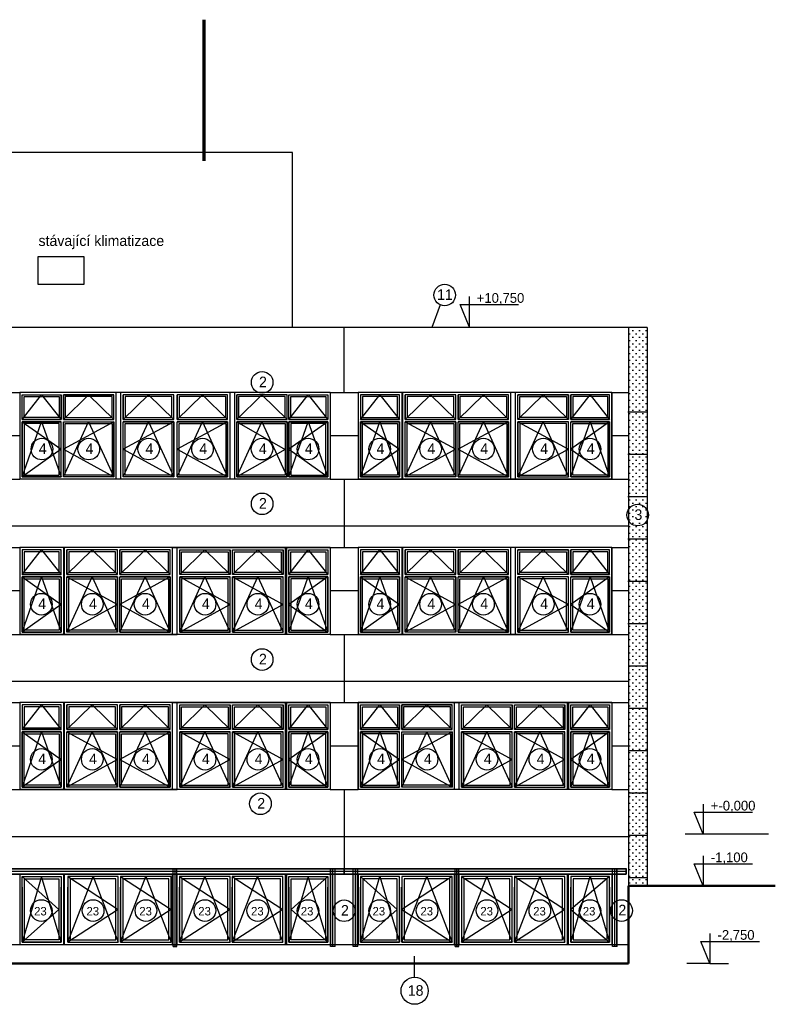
# Model space of a CAD drawing. Header units: millimetres. Extents: x 434746 to 672760, y -61647 to 206428.
# Tile 24 of 24: x 645417 to 661498, y 128487 to 149433. Entities that reach past the tile are written whole.
import ezdxf

# ---------------------------------------------------------------- set-up
doc = ezdxf.new("R2010")
doc.units = ezdxf.units.MM
doc.linetypes.add('ACAD_ISO03W100', pattern=[30, 12, -18])
doc.linetypes.add('SOLID', pattern=[1, 0.5, 0.5])
doc.layers.add('E-uzemneni_vnejsi', color=240, linetype='Continuous', lineweight=30)
doc.layers.add('pohledy', color=1, linetype='Continuous')
doc.layers.add('stav', color=7, linetype='Continuous')
doc.styles.add('SPIRITTXTSTYLE1', font='ROMAN')

# ---------------------------------------------------------------- blocks, each defined once
blk = doc.blocks.new('4641E483-26C3-486A-BDDB375')
at = {"color": 7, "linetype": 'SOLID'}
for p, q in [((22.8, 4.362), (23.1, 4.362)), ((23.1, 4.362), (25.2, 4.362)), ((25.2, 4.362), (28.5, 4.362)), ((28.5, 4.362), (28.8, 4.362))]:
    blk.add_line(p, q, dxfattribs=at)
blk = doc.blocks.new('62868DEC-3D38-4F4A-8493376')
at = {"color": 7, "linetype": 'SOLID'}
for p, q in [((22.8, 4.422), (22.8, 4.422)), ((22.8, 4.422), (22.8, 4.302)), ((22.8, 4.302), (22.8, 4.422)), ((22.8, 4.422), (28.8, 4.422)), ((22.8, 4.422), (28.8, 4.422)), ((22.8, 4.417), (22.8, 4.417)), ((22.8, 4.417), (22.8, 4.307)), ((22.8, 4.307), (22.8, 4.417)), ((22.8, 4.417), (28.8, 4.417)), ((22.8, 4.417), (28.8, 4.417)), ((28.8, 4.422), (28.8, 4.422)), ((28.8, 4.422), (28.8, 4.302)), ((28.8, 4.302), (28.8, 4.422)), ((28.8, 4.417), (28.8, 4.417)), ((28.8, 4.417), (28.8, 4.307)), ((28.8, 4.307), (28.8, 4.417)), ((22.8, 4.307), (22.8, 4.307)), ((22.8, 4.307), (28.8, 4.307)), ((22.8, 4.307), (28.8, 4.307)), ((22.8, 4.302), (22.8, 4.302)), ((22.8, 4.302), (28.8, 4.302)), ((22.8, 4.302), (28.8, 4.302)), ((28.8, 4.307), (28.8, 4.307)), ((28.8, 4.302), (28.8, 4.302))]:
    blk.add_line(p, q, dxfattribs=at)
blk = doc.blocks.new('D73A37A2-206B-425B-8FB5395')
at = {"color": 7, "linetype": 'SOLID'}
for p, q in [((15.6, 4.362), (15.9, 4.362)), ((15.9, 4.362), (19.2, 4.362)), ((19.2, 4.362), (22.5, 4.362)), ((22.5, 4.362), (22.8, 4.362))]:
    blk.add_line(p, q, dxfattribs=at)
blk = doc.blocks.new('C58A4355-C0B5-41C0-896F396')
at = {"color": 7, "linetype": 'SOLID'}
for p, q in [((15.6, 4.422), (15.6, 4.422)), ((15.6, 4.422), (15.6, 4.302)), ((15.6, 4.302), (15.6, 4.422)), ((15.6, 4.422), (22.8, 4.422)), ((15.6, 4.422), (22.8, 4.422)), ((15.6, 4.415), (15.6, 4.415)), ((15.6, 4.415), (15.6, 4.308)), ((15.6, 4.308), (15.6, 4.415)), ((15.6, 4.415), (22.8, 4.415)), ((15.6, 4.415), (22.8, 4.415)), ((22.8, 4.422), (22.8, 4.422)), ((22.8, 4.422), (22.8, 4.302)), ((22.8, 4.302), (22.8, 4.422)), ((22.8, 4.415), (22.8, 4.415)), ((22.8, 4.415), (22.8, 4.308)), ((22.8, 4.308), (22.8, 4.415)), ((15.6, 4.308), (15.6, 4.308)), ((15.6, 4.308), (22.8, 4.308)), ((15.6, 4.308), (22.8, 4.308)), ((15.6, 4.302), (15.6, 4.302)), ((15.6, 4.302), (22.8, 4.302)), ((15.6, 4.302), (22.8, 4.302)), ((22.8, 4.308), (22.8, 4.308)), ((22.8, 4.302), (22.8, 4.302))]:
    blk.add_line(p, q, dxfattribs=at)
blk = doc.blocks.new('ujkuk')
at = {"color": 7, "linetype": 'SOLID'}
for p, q in [((101734, 49307), (101834, 49307)), ((101834, 49307), (101734, 49307)), ((101734, 49307), (101734, 49307)), ((101734, 47657), (101734, 49307)), ((101734, 47657), (101734, 49307)), ((101738, 49307), (101830, 49307)), ((101830, 49307), (101738, 49307)), ((101738, 49307), (101738, 49307)), ((101738, 47657), (101738, 49307)), ((101738, 47657), (101738, 49307)), ((101784, 47657), (101784, 49307)), ((101830, 49307), (101830, 49307)), ((101830, 47657), (101830, 49307)), ((101830, 47657), (101830, 49307)), ((101834, 49307), (101834, 49307)), ((101834, 47657), (101834, 49307)), ((101834, 47657), (101834, 49307))]:
    blk.add_line(p, q, dxfattribs=at)
at = {"layer": 'stav', "color": 7}
blk.add_line((101834, 47657), (101734, 47657), dxfattribs=at)
blk = doc.blocks.new('1235')
at = {"color": 7, "linetype": 'SOLID'}
for p, q in [((105104, 49307), (105184, 49307)), ((105184, 49307), (105104, 49307)), ((105104, 49307), (105104, 49307)), ((105104, 47657), (105104, 49307)), ((105104, 47657), (105104, 49307)), ((105107, 49307), (105181, 49307)), ((105181, 49307), (105107, 49307)), ((105107, 49307), (105107, 49307)), ((105107, 47657), (105107, 49307)), ((105107, 47657), (105107, 49307)), ((105144, 47657), (105144, 49307)), ((105181, 49307), (105181, 49307)), ((105181, 47657), (105181, 49307)), ((105181, 47657), (105181, 49307)), ((105184, 49307), (105184, 49307)), ((105184, 47657), (105184, 49307)), ((105184, 47657), (105184, 49307)), ((105104, 47657), (105184, 47657)), ((105184, 47657), (105104, 47657)), ((105104, 47657), (105104, 47657)), ((105107, 47657), (105181, 47657)), ((105181, 47657), (105107, 47657)), ((105107, 47657), (105107, 47657)), ((105181, 47657), (105181, 47657)), ((105184, 47657), (105184, 47657))]:
    blk.add_line(p, q, dxfattribs=at)
blk = doc.blocks.new('A$C4D0F5495')
at = {"layer": 'stav'}
h = blk.add_hatch(dxfattribs=at)
h.set_pattern_fill('OMITKA', color=8, scale=100, style=0)
h.set_pattern_definition([(45, (17754.56, -198920.75), (-70.71068, 70.71068), [0, -100])])
h.paths.add_polyline_path([(74913, 4655), (74513, 4655), (74513, 3755), (74913, 3755)])
h.paths.add_polyline_path([(74913, 5555), (74513, 5555), (74513, 4655), (74913, 4655)])
h.paths.add_polyline_path([(74913, 6455), (74513, 6455), (74513, 5555), (74913, 5555)])
h.paths.add_polyline_path([(74913, 7355), (74513, 7355), (74513, 6455), (74913, 6455)])
h.paths.add_polyline_path([(74913, 8255), (74513, 8255), (74513, 7355), (74913, 7355)])
h.paths.add_polyline_path([(74913, 9155), (74513, 9155), (74513, 8255), (74913, 8255)])
h.paths.add_polyline_path([(74913, 10055), (74513, 10055), (74513, 9155), (74913, 9155)])
h.paths.add_polyline_path([(74513, 10055), (74913, 10055), (74913, 10955), (74513, 10955)])
h.paths.add_polyline_path([(74513, 10955), (74913, 10955), (74913, 11855), (74513, 11855)])
h.paths.add_polyline_path([(74913, 12755), (74513, 12755), (74513, 11855), (74913, 11855)])
h.paths.add_polyline_path([(74913, 13655), (74513, 13655), (74513, 12755), (74913, 12755)])
h = blk.add_hatch(dxfattribs=at)
h.set_pattern_fill('OMITKA', color=8, scale=100, style=0)
h.set_pattern_definition([(45, (17754.56, -248221.57), (-70.71068, 70.71068), [0, -100])])
h.paths.add_polyline_path([(74513, 3273), (74513, 2855), (74913, 2855), (74913, 3755), (74513, 3755)])
h.paths.add_polyline_path([(74913, 2855), (74513, 2855), (74513, 1955), (74913, 1955)])
h.paths.add_polyline_path([(74513, 1955), (74513, 1773), (74913, 1773), (74913, 1955)])
at = {"layer": 'pohledy', "color": 2, "linetype": 'Continuous', "ltscale": 2000}
for centre, radius in [((70603, 14343), 230), ((66718, 12485), 230), ((62032, 11066), 230), ((63028, 11066), 230), ((64303, 11066), 230), ((65449, 11066), 230), ((66715, 11065), 230), ((67695, 11066), 230), ((69220, 11066), 230), ((70303, 11066), 230), ((71428, 11066), 230), ((72703, 11066), 230), ((73695, 11066), 230), ((66718, 9901), 230), ((74710, 9662), 230), ((62020, 7766), 230), ((63103, 7766), 230), ((64228, 7766), 230), ((65503, 7766), 230), ((66628, 7766), 230), ((67695, 7766), 230), ((69220, 7766), 230), ((70303, 7766), 230), ((71428, 7766), 230), ((72703, 7766), 230), ((73695, 7766), 230), ((66718, 6589), 230), ((62020, 4466), 230), ((63103, 4466), 230), ((64228, 4466), 230), ((65503, 4466), 230), ((66628, 4466), 230), ((67695, 4466), 230), ((69232, 4466), 230), ((70228, 4466), 230), ((71503, 4466), 230), ((72628, 4466), 230), ((73695, 4466), 230), ((66682, 3520), 230), ((62019, 1249), 230), ((63121, 1249), 230), ((64245, 1249), 230), ((65500, 1249), 230), ((66623, 1249), 230), ((67694, 1249), 230), ((68463, 1245), 230), ((69220, 1249), 230), ((70228, 1249), 230), ((71503, 1249), 230), ((72628, 1249), 230), ((73695, 1249), 230), ((74367, 1249), 230), ((69963, -457), 289)]:
    blk.add_circle(centre, radius, dxfattribs=at)
at = {"layer": 'stav'}
for p, q in [((62390, 17373), (48558, 17373)), ((61663, 17373), (59163, 17373)), ((67363, 17373), (62390, 17373)), ((67363, 13655), (67363, 17373)), ((71124, 14310), (71124, 13673)), ((70930, 14139), (72175, 14139)), ((71124, 13673), (70930, 14139)), ((74913, 13655), (39514, 13655)), ((74513, 13655), (74513, 3273)), ((74913, 13655), (74913, 1773)), ((76104, 3511), (76104, 2873)), ((74513, 3273), (74513, 1773)), ((76104, 2873), (75910, 3340)), ((75910, 3340), (77156, 3340)), ((77495, 2873), (75719, 2873)), ((76104, 2411), (76104, 1773)), ((76104, 1773), (75910, 2240)), ((75910, 2240), (77156, 2240)), ((76247, 761), (76247, 123)), ((76247, 123), (76053, 590)), ((76053, 590), (77299, 590)), ((76247, 123), (75756, 123)), ((76247, 123), (76644, 123))]:
    blk.add_line(p, q, dxfattribs=at)
at = {"layer": 'stav', "color": 7}
for p, q in [((70505, 14134), (70328, 13655)), ((62438, 11698), (62438, 12223)), ((62488, 11698), (62488, 12223)), ((63563, 11698), (63563, 12223)), ((63613, 10423), (63613, 12273)), ((63713, 10423), (63713, 12273)), ((63713, 11698), (63713, 12273)), ((63763, 11698), (63763, 12223)), ((64838, 11698), (64838, 12223)), ((64909, 11698), (64909, 12223)), ((65984, 11698), (65984, 12223)), ((66039, 10423), (66039, 12273)), ((66134, 10423), (66134, 12273)), ((66176, 11698), (66176, 12223)), ((67251, 11698), (67251, 12223)), ((67288, 11698), (67288, 12223)), ((69638, 11698), (69638, 12223)), ((69688, 12273), (69688, 10423)), ((69713, 11698), (69713, 12273)), ((69763, 11698), (69763, 12223)), ((70838, 11698), (70838, 12223)), ((70888, 11698), (70888, 12223)), ((71963, 11698), (71963, 12223)), ((72013, 10423), (72013, 12273)), ((72113, 10423), (72113, 12273)), ((72163, 11698), (72163, 12223)), ((73238, 11698), (73238, 12223)), ((73288, 11698), (73288, 12223)), ((61613, 11698), (62438, 11698)), ((61613, 11648), (62438, 11648)), ((62438, 10473), (62438, 11648)), ((62488, 11698), (63563, 11698)), ((62488, 10473), (62488, 11648)), ((62488, 11648), (63563, 11648)), ((63563, 10473), (63563, 11648)), ((63713, 10423), (63713, 11698)), ((63763, 10473), (63763, 11648)), ((64838, 11648), (63763, 11648)), ((64838, 10473), (64838, 11648)), ((64909, 10473), (64909, 11648)), ((65984, 11648), (64909, 11648)), ((65984, 10473), (65984, 11648)), ((66176, 10473), (66176, 11648)), ((67251, 11648), (66176, 11648)), ((67251, 10473), (67251, 11648)), ((67288, 11698), (68113, 11698)), ((67288, 10473), (67288, 11648)), ((67288, 11648), (68113, 11648)), ((69638, 11698), (68813, 11698)), ((69638, 11648), (68813, 11648)), ((69638, 10473), (69638, 11648)), ((69713, 10423), (69713, 11698)), ((69763, 10473), (69763, 11648)), ((70838, 11648), (69763, 11648)), ((70838, 10473), (70838, 11648)), ((70888, 10473), (70888, 11648)), ((71963, 11648), (70888, 11648)), ((71963, 10473), (71963, 11648)), ((73238, 11698), (72163, 11698)), ((72163, 10473), (72163, 11648)), ((73238, 11648), (72163, 11648)), ((73238, 10473), (73238, 11648)), ((74113, 11698), (73288, 11698)), ((73288, 10473), (73288, 11648)), ((74113, 11648), (73288, 11648)), ((62438, 8398), (62438, 8923)), ((62488, 8973), (62488, 7123)), ((62513, 8398), (62513, 8973)), ((62563, 8398), (62563, 8923)), ((63638, 8398), (63638, 8923)), ((63688, 8398), (63688, 8923)), ((64763, 8398), (64763, 8923)), ((64813, 7123), (64813, 8973)), ((64813, 8973), (64913, 8973)), ((64913, 7123), (64913, 8973)), ((64963, 8398), (64963, 8923)), ((66038, 8398), (66038, 8923)), ((66088, 8398), (66088, 8923)), ((67163, 8398), (67163, 8923)), ((67213, 8398), (67213, 8973)), ((67238, 8973), (67238, 7123)), ((67288, 8398), (67288, 8923)), ((69638, 8398), (69638, 8923)), ((69688, 8973), (69688, 7123)), ((69713, 8398), (69713, 8973)), ((69763, 8398), (69763, 8923)), ((70838, 8398), (70838, 8923)), ((70888, 8398), (70888, 8923)), ((71963, 8398), (71963, 8923)), ((72013, 7123), (72013, 8973)), ((72113, 7123), (72113, 8973)), ((72163, 8398), (72163, 8923)), ((73238, 8398), (73238, 8923)), ((73288, 8398), (73288, 8923)), ((62438, 8398), (61613, 8398)), ((62513, 7123), (62513, 8398)), ((67213, 7123), (67213, 8398)), ((67288, 8398), (68113, 8398)), ((69638, 8398), (68813, 8398)), ((69713, 7123), (69713, 8398)), ((73238, 8398), (72163, 8398)), ((74113, 8398), (73288, 8398)), ((62438, 8348), (61613, 8348)), ((62438, 7173), (62438, 8348)), ((62563, 7173), (62563, 8348)), ((63638, 8348), (62563, 8348)), ((63638, 7173), (63638, 8348)), ((63688, 7173), (63688, 8348)), ((64763, 8348), (63688, 8348)), ((64763, 7173), (64763, 8348)), ((64963, 7173), (64963, 8348)), ((64963, 8348), (66038, 8348)), ((66038, 7173), (66038, 8348)), ((66088, 7173), (66088, 8348)), ((66088, 8348), (67163, 8348)), ((67163, 7173), (67163, 8348)), ((67288, 7173), (67288, 8348)), ((67288, 8348), (68113, 8348)), ((69638, 8348), (68813, 8348)), ((69638, 7173), (69638, 8348)), ((69763, 7173), (69763, 8348)), ((70838, 8348), (69763, 8348)), ((70838, 7173), (70838, 8348)), ((70888, 7173), (70888, 8348)), ((71963, 8348), (70888, 8348)), ((71963, 7173), (71963, 8348)), ((72163, 7173), (72163, 8348)), ((73238, 8348), (72163, 8348)), ((73238, 7173), (73238, 8348)), ((73288, 7173), (73288, 8348)), ((74113, 8348), (73288, 8348)), ((64813, 7123), (64913, 7123)), ((62488, 5673), (62488, 3823)), ((62513, 5098), (62513, 5673)), ((64813, 3823), (64813, 5673)), ((64813, 5673), (64913, 5673)), ((64913, 3823), (64913, 5673)), ((67213, 5098), (67213, 5673)), ((67238, 5673), (67238, 3823)), ((70813, 3823), (70813, 5673)), ((70913, 3823), (70913, 5673)), ((73213, 5098), (73213, 5673)), ((73238, 5673), (73238, 3823)), ((62438, 5098), (62438, 5623)), ((62563, 5098), (62563, 5623)), ((63638, 5098), (63638, 5623)), ((63688, 5098), (63688, 5623)), ((64763, 5098), (64763, 5623)), ((64963, 5098), (64963, 5623)), ((66038, 5098), (66038, 5623)), ((66088, 5098), (66088, 5623)), ((67163, 5098), (67163, 5623)), ((67288, 5098), (67288, 5623)), ((69638, 5098), (69638, 5623)), ((69688, 5098), (69688, 5623)), ((70763, 5098), (70763, 5623)), ((70963, 5098), (70963, 5623)), ((72038, 5098), (72038, 5623)), ((72088, 5098), (72088, 5623)), ((73163, 5098), (73163, 5623)), ((73288, 5098), (73288, 5623)), ((62438, 5098), (61613, 5098)), ((62438, 5048), (61613, 5048)), ((62438, 3873), (62438, 5048)), ((62513, 3823), (62513, 5098)), ((62563, 3873), (62563, 5048)), ((63638, 5048), (62563, 5048)), ((63638, 3873), (63638, 5048)), ((63688, 3873), (63688, 5048)), ((64763, 5048), (63688, 5048)), ((64763, 3873), (64763, 5048)), ((64963, 3873), (64963, 5048)), ((64963, 5048), (66038, 5048)), ((66038, 3873), (66038, 5048)), ((66088, 3873), (66088, 5048)), ((66088, 5048), (67163, 5048)), ((67163, 3873), (67163, 5048)), ((67213, 3823), (67213, 5098)), ((67288, 5098), (68113, 5098)), ((67288, 3873), (67288, 5048)), ((67288, 5048), (68113, 5048)), ((68813, 5098), (69638, 5098)), ((68813, 5048), (69638, 5048)), ((69638, 3873), (69638, 5048)), ((69688, 5098), (70763, 5098)), ((69688, 3873), (69688, 5048)), ((69688, 5048), (70763, 5048)), ((70763, 3873), (70763, 5048)), ((70963, 3873), (70963, 5048)), ((70963, 5048), (72038, 5048)), ((72038, 3873), (72038, 5048)), ((72088, 3873), (72088, 5048)), ((72088, 5048), (73163, 5048)), ((73163, 3873), (73163, 5048)), ((73213, 3823), (73213, 5098)), ((73288, 5098), (74113, 5098)), ((73288, 3873), (73288, 5048)), ((73288, 5048), (74113, 5048)), ((64813, 3823), (64913, 3823)), ((61613, 1973), (62388, 1273)), ((62488, 2023), (62488, 523)), ((62513, 523), (62513, 2023)), ((64813, 523), (64813, 2023)), ((64913, 523), (64913, 2023)), ((67213, 523), (67213, 2023)), ((67238, 2023), (67238, 523)), ((70813, 523), (70813, 2023)), ((70813, 523), (70813, 2023)), ((70913, 523), (70913, 2023)), ((73213, 523), (73213, 2023)), ((73238, 523), (73238, 2023)), ((61613, 573), (61613, 1748)), ((62438, 573), (62438, 1748)), ((62582, 573), (62582, 1748)), ((63657, 573), (63657, 1748)), ((63705, 573), (63705, 1748)), ((64780, 573), (64780, 1748)), ((64960, 573), (64960, 1748)), ((66035, 573), (66035, 1748)), ((66083, 573), (66083, 1748)), ((67158, 573), (67158, 1748)), ((67288, 573), (67288, 1748)), ((68113, 573), (68113, 1748)), ((68813, 573), (68813, 1748)), ((69638, 573), (69638, 1748)), ((69688, 573), (69688, 1748)), ((70763, 573), (70763, 1748)), ((70764, 573), (70764, 1748)), ((70813, 523), (70813, 1798)), ((72038, 573), (72038, 1748)), ((72088, 573), (72088, 1748)), ((73163, 573), (73163, 1748)), ((73288, 573), (73288, 1748)), ((62388, 1273), (61613, 573)), ((68163, 523), (60963, 523)), ((74513, 523), (68163, 523)), ((69963, -168), (69963, 276))]:
    blk.add_line(p, q, dxfattribs=at)
at = {"layer": 'stav', "color": 5}
for p, q in [((68463, 12273), (68463, 13655)), ((60963, 12273), (61563, 12273)), ((68163, 12273), (61563, 12273)), ((61563, 12273), (61563, 10423)), ((68163, 12273), (61563, 12273)), ((61563, 12273), (61563, 10423)), ((61563, 12273), (61563, 10423)), ((61563, 12273), (61563, 10423)), ((68163, 12273), (68163, 10423)), ((68163, 12273), (68763, 12273)), ((68163, 12273), (68163, 10423)), ((68163, 12273), (68163, 10423)), ((68163, 12273), (68163, 10423)), ((68163, 12273), (68163, 10423)), ((68163, 12273), (68163, 10423)), ((74163, 12273), (68763, 12273)), ((68763, 12273), (68763, 10423)), ((74163, 12273), (74163, 10423)), ((74163, 12273), (74513, 12273)), ((61563, 11348), (60963, 11348)), ((68763, 11348), (68163, 11348)), ((74513, 11348), (74163, 11348)), ((60963, 10423), (61563, 10423)), ((68163, 10423), (61563, 10423)), ((68163, 10423), (61563, 10423)), ((68163, 10423), (68763, 10423)), ((68463, 10423), (68463, 8973)), ((74163, 10423), (68763, 10423)), ((74163, 10423), (74513, 10423)), ((68163, 9423), (60963, 9423)), ((74513, 9423), (68163, 9423)), ((60963, 8973), (61563, 8973)), ((68163, 8973), (61563, 8973)), ((61563, 8973), (61563, 7123)), ((68163, 8973), (68163, 7123)), ((68163, 8973), (68763, 8973)), ((74163, 8973), (68763, 8973)), ((68763, 8973), (68763, 7123)), ((74163, 8973), (74163, 7123)), ((74163, 8973), (74513, 8973)), ((61563, 8048), (60963, 8048)), ((68763, 8048), (68163, 8048)), ((74513, 8048), (74163, 8048)), ((60963, 7123), (61563, 7123)), ((68163, 7123), (61563, 7123)), ((68163, 7123), (68763, 7123)), ((68463, 7123), (68463, 5673)), ((74163, 7123), (68763, 7123)), ((74163, 7123), (74513, 7123)), ((68163, 6123), (60963, 6123)), ((74513, 6123), (68163, 6123)), ((60963, 5673), (61563, 5673)), ((68163, 5673), (61563, 5673)), ((61563, 5673), (61563, 3823)), ((68163, 5673), (68163, 3823)), ((68163, 5673), (68763, 5673)), ((74163, 5673), (68763, 5673)), ((68763, 5673), (68763, 3823)), ((74163, 5673), (74163, 3823)), ((74163, 5673), (74513, 5673)), ((61563, 4748), (60963, 4748)), ((68763, 4748), (68163, 4748)), ((74513, 4748), (74163, 4748)), ((60963, 3823), (61563, 3823)), ((68163, 3823), (61563, 3823)), ((68163, 3823), (68763, 3823)), ((68463, 3823), (68463, 3273)), ((74163, 3823), (68763, 3823)), ((74163, 3823), (74513, 3823)), ((68463, 3273), (68463, 2023)), ((58863, 2823), (74513, 2823)), ((61263, 2023), (61563, 2023)), ((68163, 2023), (61563, 2023)), ((61563, 2023), (61563, 523)), ((61563, 2023), (61563, 1273)), ((61563, 2023), (61563, 523)), ((68163, 2023), (68163, 523)), ((68463, 2023), (68163, 2023)), ((68163, 2023), (68163, 1273)), ((68163, 2023), (68163, 1273)), ((68463, 2023), (68763, 2023)), ((74163, 2023), (68763, 2023)), ((68763, 2023), (68763, 523)), ((74163, 2023), (68763, 2023)), ((68763, 2023), (68763, 1273)), ((74163, 2023), (74163, 523)), ((61563, 1273), (61563, 1223)), ((68163, 1273), (68163, 1223)), ((68163, 1273), (68163, 523)), ((68763, 1273), (68763, 523)), ((61563, 1223), (61563, 523)), ((68163, 1223), (68163, 523)), ((74163, 523), (68763, 523)), ((74163, 523), (68763, 523))]:
    blk.add_line(p, q, dxfattribs=at)
at = {"layer": 'stav', "linetype": 'ACAD_ISO03W100', "ltscale": 500}
for p, q in [((61613, 11698), (62026, 12223)), ((62026, 12223), (62438, 11698)), ((62488, 11698), (63026, 12223)), ((63026, 12223), (63563, 11698)), ((63763, 11698), (64301, 12223)), ((64301, 12223), (64838, 11698)), ((64909, 11698), (65447, 12223)), ((65447, 12223), (65984, 11698)), ((66176, 11698), (66713, 12223)), ((66713, 12223), (67251, 11698)), ((67288, 11698), (67701, 12223)), ((67701, 12223), (68113, 11698)), ((68813, 11698), (69226, 12223)), ((69226, 12223), (69638, 11698)), ((69763, 11698), (70301, 12223)), ((70301, 12223), (70838, 11698)), ((70888, 11698), (71426, 12223)), ((71426, 12223), (71963, 11698)), ((72163, 11698), (72701, 12223)), ((72701, 12223), (73238, 11698)), ((73288, 11698), (73701, 12223)), ((73701, 12223), (74113, 11698)), ((61613, 10473), (62026, 11648)), ((61613, 11648), (62438, 11061)), ((62026, 11648), (62438, 10473)), ((62488, 10473), (63026, 11648)), ((63563, 11648), (62488, 11061)), ((63026, 11648), (63563, 10473)), ((63763, 10473), (64301, 11648)), ((64838, 11648), (63763, 11061)), ((64301, 11648), (64838, 10473)), ((64909, 10473), (65447, 11648)), ((65984, 11648), (64909, 11061)), ((65447, 11648), (65984, 10473)), ((66176, 10473), (66713, 11648)), ((66176, 11648), (67211, 11060)), ((66713, 11648), (67251, 10473)), ((67288, 10473), (67701, 11648)), ((68113, 11648), (67288, 11061)), ((67701, 11648), (68113, 10473)), ((68813, 11648), (69638, 11061)), ((68813, 10473), (69226, 11648)), ((69226, 11648), (69638, 10473)), ((69763, 11648), (70838, 11061)), ((69763, 10473), (70301, 11648)), ((70301, 11648), (70838, 10473)), ((70888, 10473), (71426, 11648)), ((71963, 11648), (70888, 11061)), ((71426, 11648), (71963, 10473)), ((72163, 11648), (73238, 11061)), ((72163, 10473), (72701, 11648)), ((72701, 11648), (73238, 10473)), ((73288, 10473), (73701, 11648)), ((74113, 11648), (73288, 11061)), ((73701, 11648), (74113, 10473)), ((62438, 11061), (61613, 10473)), ((62488, 11061), (63563, 10473)), ((63763, 11061), (64838, 10473)), ((64909, 11061), (65984, 10473)), ((67211, 11060), (66176, 10473)), ((67288, 11061), (68113, 10473)), ((69638, 11061), (68813, 10473)), ((70838, 11061), (69763, 10473)), ((70888, 11061), (71963, 10473)), ((73238, 11061), (72163, 10473)), ((73288, 11061), (74113, 10473)), ((61613, 8398), (62026, 8923)), ((62026, 8923), (62438, 8398)), ((62563, 8398), (63101, 8923)), ((63101, 8923), (63638, 8398)), ((63688, 8398), (64226, 8923)), ((64226, 8923), (64763, 8398)), ((64963, 8398), (65501, 8923)), ((65501, 8923), (66038, 8398)), ((66088, 8398), (66626, 8923)), ((66626, 8923), (67163, 8398)), ((67288, 8398), (67701, 8923)), ((67701, 8923), (68113, 8398)), ((68813, 8398), (69226, 8923)), ((69226, 8923), (69638, 8398)), ((69763, 8398), (70301, 8923)), ((70301, 8923), (70838, 8398)), ((70888, 8398), (71426, 8923)), ((71426, 8923), (71963, 8398)), ((72163, 8398), (72701, 8923)), ((72701, 8923), (73238, 8398)), ((73288, 8398), (73701, 8923)), ((73701, 8923), (74113, 8398)), ((61613, 8348), (62438, 7761)), ((61613, 7173), (62026, 8348)), ((62026, 8348), (62438, 7173)), ((62563, 8348), (63638, 7761)), ((62563, 7173), (63101, 8348)), ((63101, 8348), (63638, 7173)), ((63688, 7173), (64226, 8348)), ((64763, 8348), (63688, 7761)), ((64226, 8348), (64763, 7173)), ((64963, 8348), (66038, 7761)), ((64963, 7173), (65501, 8348)), ((65501, 8348), (66038, 7173)), ((66088, 8348), (67163, 7761)), ((66088, 7173), (66626, 8348)), ((66626, 8348), (67163, 7173)), ((67288, 7173), (67701, 8348)), ((68113, 8348), (67288, 7761)), ((67701, 8348), (68113, 7173)), ((68813, 8348), (69638, 7761)), ((68813, 7173), (69226, 8348)), ((69226, 8348), (69638, 7173)), ((69763, 8348), (70838, 7761)), ((69763, 7173), (70301, 8348)), ((70301, 8348), (70838, 7173)), ((70888, 7173), (71426, 8348)), ((71963, 8348), (70888, 7761)), ((71426, 8348), (71963, 7173)), ((72163, 8348), (73238, 7761)), ((72163, 7173), (72701, 8348)), ((72701, 8348), (73238, 7173)), ((73288, 7173), (73701, 8348)), ((74113, 8348), (73288, 7761)), ((73701, 8348), (74113, 7173)), ((62438, 7761), (61613, 7173)), ((63638, 7761), (62563, 7173)), ((63688, 7761), (64763, 7173)), ((66038, 7761), (64963, 7173)), ((67163, 7761), (66088, 7173)), ((67288, 7761), (68113, 7173)), ((69638, 7761), (68813, 7173)), ((70838, 7761), (69763, 7173)), ((70888, 7761), (71963, 7173)), ((73238, 7761), (72163, 7173)), ((73288, 7761), (74113, 7173)), ((61613, 5098), (62026, 5623)), ((62026, 5623), (62438, 5098)), ((62563, 5098), (63101, 5623)), ((63101, 5623), (63638, 5098)), ((63688, 5098), (64226, 5623)), ((64226, 5623), (64763, 5098)), ((64963, 5098), (65501, 5623)), ((65501, 5623), (66038, 5098)), ((66088, 5098), (66626, 5623)), ((66626, 5623), (67163, 5098)), ((67288, 5098), (67701, 5623)), ((67701, 5623), (68113, 5098)), ((68813, 5098), (69226, 5623)), ((69226, 5623), (69638, 5098)), ((69688, 5098), (70226, 5623)), ((70226, 5623), (70763, 5098)), ((70963, 5098), (71501, 5623)), ((71501, 5623), (72038, 5098)), ((72088, 5098), (72626, 5623)), ((72626, 5623), (73163, 5098)), ((73288, 5098), (73701, 5623)), ((73701, 5623), (74113, 5098)), ((61613, 5048), (62438, 4461)), ((61613, 3873), (62026, 5048)), ((62026, 5048), (62438, 3873)), ((62563, 5048), (63638, 4461)), ((62563, 3873), (63101, 5048)), ((63101, 5048), (63638, 3873)), ((63688, 3873), (64226, 5048)), ((64763, 5048), (63688, 4461)), ((64226, 5048), (64763, 3873)), ((64963, 5048), (66038, 4461)), ((64963, 3873), (65501, 5048)), ((65501, 5048), (66038, 3873)), ((66088, 5048), (67163, 4461)), ((66088, 3873), (66626, 5048)), ((66626, 5048), (67163, 3873)), ((67288, 3873), (67701, 5048)), ((68113, 5048), (67288, 4461)), ((67701, 5048), (68113, 3873)), ((68813, 5048), (69638, 4461)), ((68813, 3873), (69226, 5048)), ((69226, 5048), (69638, 3873)), ((69688, 3873), (70226, 5048)), ((70763, 5048), (69688, 4461)), ((70226, 5048), (70763, 3873)), ((70963, 5048), (72038, 4461)), ((70963, 3873), (71501, 5048)), ((71501, 5048), (72038, 3873)), ((72088, 5048), (73163, 4461)), ((72088, 3873), (72626, 5048)), ((72626, 5048), (73163, 3873)), ((73288, 3873), (73701, 5048)), ((74113, 5048), (73288, 4461)), ((73701, 5048), (74113, 3873)), ((62438, 4461), (61613, 3873)), ((63638, 4461), (62563, 3873)), ((63688, 4461), (64763, 3873)), ((66038, 4461), (64963, 3873)), ((67163, 4461), (66088, 3873)), ((67288, 4461), (68113, 3873)), ((69638, 4461), (68813, 3873)), ((69688, 4461), (70763, 3873)), ((72038, 4461), (70963, 3873)), ((73163, 4461), (72088, 3873)), ((73288, 4461), (74113, 3873)), ((62026, 1973), (61613, 573)), ((62438, 573), (62026, 1973)), ((62582, 573), (63119, 1973)), ((62582, 1973), (63657, 1273)), ((63119, 1973), (63657, 573)), ((63705, 573), (64243, 1973)), ((63705, 1973), (64780, 1273)), ((64243, 1973), (64780, 573)), ((64960, 573), (65497, 1973)), ((64960, 1973), (66035, 1273)), ((65497, 1973), (66035, 573)), ((66083, 573), (66621, 1973)), ((66083, 1973), (67158, 1273)), ((66621, 1973), (67158, 573)), ((67701, 1973), (67288, 573)), ((68113, 1973), (67338, 1273)), ((68113, 573), (67701, 1973)), ((68813, 573), (69226, 1973)), ((68813, 1973), (69588, 1273)), ((69226, 1973), (69638, 573)), ((69688, 573), (70226, 1973)), ((70764, 1973), (69689, 1273)), ((70226, 1973), (70763, 573)), ((70963, 573), (71501, 1973)), ((70963, 1973), (72038, 1273)), ((71501, 1973), (72038, 573)), ((72088, 573), (72626, 1973)), ((72088, 1973), (73163, 1273)), ((72626, 1973), (73163, 573)), ((73288, 573), (73701, 1973)), ((74113, 1973), (73288, 1273)), ((73701, 1973), (74113, 573)), ((63657, 1273), (62582, 573)), ((64780, 1273), (63705, 573)), ((66035, 1273), (64960, 573)), ((67158, 1273), (66083, 573)), ((67338, 1273), (68113, 573)), ((69588, 1273), (68813, 573)), ((69689, 1273), (70763, 573)), ((72038, 1273), (70963, 573)), ((73163, 1273), (72088, 573)), ((73288, 1273), (74113, 573))]:
    blk.add_line(p, q, dxfattribs=at)
at = {"layer": 'stav', "color": 8}
for p, q in [((74497, 11855), (74913, 11855)), ((74497, 10955), (74913, 10955)), ((74497, 10055), (74913, 10055)), ((74497, 9155), (74913, 9155)), ((74497, 8255), (74913, 8255)), ((74497, 7355), (74913, 7355)), ((74513, 6455), (74913, 6455)), ((74513, 5555), (74913, 5555)), ((74513, 4655), (74913, 4655)), ((74513, 3755), (74913, 3755)), ((74513, 2855), (74913, 2855)), ((74513, 1955), (74913, 1955))]:
    blk.add_line(p, q, dxfattribs=at)
at = {"layer": 'stav', "linetype": 'ACAD_ISO03W100', "ltscale": 10}
for p, q in [((74163, 2023), (74163, 523)), ((62303, 123), (62303, 112))]:
    blk.add_line(p, q, dxfattribs=at)
at = {"layer": 'stav', "color": 1, "lineweight": 50}
for p, q in [((74513, 1773), (77639, 1773)), ((74513, 1773), (74513, 123)), ((71913, 123), (46106, 123)), ((71913, 123), (74513, 123))]:
    blk.add_line(p, q, dxfattribs=at)
at = {"layer": 'stav', "color": 7}
for points in [[(61951, 15165), (62923, 15165), (62923, 14568), (61951, 14568)], [(61613, 12223), (62438, 12223), (62438, 11698), (61613, 11698)], [(61653, 12183), (62398, 12183), (62398, 11738), (61653, 11738)], [(63563, 12223), (62488, 12223), (62488, 11698), (63563, 11698)], [(63523, 12183), (62528, 12183), (62528, 11738), (63523, 11738)], [(64838, 12223), (63763, 12223), (63763, 11698), (64838, 11698)], [(64798, 12183), (63803, 12183), (63803, 11738), (64798, 11738)], [(65984, 12223), (64909, 12223), (64909, 11698), (65984, 11698)], [(65944, 12183), (64949, 12183), (64949, 11738), (65944, 11738)], [(67251, 12223), (66176, 12223), (66176, 11698), (67251, 11698)], [(67211, 12183), (66216, 12183), (66216, 11738), (67211, 11738)], [(67288, 12223), (68113, 12223), (68113, 11698), (67288, 11698)], [(67328, 12183), (68073, 12183), (68073, 11738), (67328, 11738)], [(74163, 12273), (68763, 12273), (68763, 10423), (74163, 10423)], [(69638, 12223), (68813, 12223), (68813, 11698), (69638, 11698)], [(69598, 12183), (68853, 12183), (68853, 11738), (69598, 11738)], [(70838, 12223), (69763, 12223), (69763, 11698), (70838, 11698)], [(70798, 12183), (69803, 12183), (69803, 11738), (70798, 11738)], [(71963, 12223), (70888, 12223), (70888, 11698), (71963, 11698)], [(71923, 12183), (70928, 12183), (70928, 11738), (71923, 11738)], [(72163, 12223), (73238, 12223), (73238, 11698), (72163, 11698)], [(72203, 12183), (73198, 12183), (73198, 11738), (72203, 11738)], [(74113, 12223), (73288, 12223), (73288, 11698), (74113, 11698)], [(74073, 12183), (73328, 12183), (73328, 11738), (74073, 11738)], [(62438, 11648), (61613, 11648), (61613, 10473), (62438, 10473)], [(62398, 11608), (61653, 11608), (61653, 10513), (62398, 10513)], [(62488, 11648), (63563, 11648), (63563, 10473), (62488, 10473)], [(62528, 11608), (63523, 11608), (63523, 10513), (62528, 10513)], [(63763, 11648), (64838, 11648), (64838, 10473), (63763, 10473)], [(63803, 11608), (64798, 11608), (64798, 10513), (63803, 10513)], [(64909, 11648), (65984, 11648), (65984, 10473), (64909, 10473)], [(64949, 11608), (65944, 11608), (65944, 10513), (64949, 10513)], [(66176, 11648), (67251, 11648), (67251, 10473), (66176, 10473)], [(66216, 11608), (67211, 11608), (67211, 10513), (66216, 10513)], [(68113, 11648), (67288, 11648), (67288, 10473), (68113, 10473)], [(68073, 11608), (67328, 11608), (67328, 10513), (68073, 10513)], [(68813, 11648), (69638, 11648), (69638, 10473), (68813, 10473)], [(68853, 11608), (69598, 11608), (69598, 10513), (68853, 10513)], [(69763, 11648), (70838, 11648), (70838, 10473), (69763, 10473)], [(69803, 11608), (70798, 11608), (70798, 10513), (69803, 10513)], [(70888, 11648), (71963, 11648), (71963, 10473), (70888, 10473)], [(70928, 11608), (71923, 11608), (71923, 10513), (70928, 10513)], [(73238, 11648), (72163, 11648), (72163, 10473), (73238, 10473)], [(73198, 11608), (72203, 11608), (72203, 10513), (73198, 10513)], [(73288, 11648), (74113, 11648), (74113, 10473), (73288, 10473)], [(73328, 11608), (74073, 11608), (74073, 10513), (73328, 10513)], [(64813, 8973), (61563, 8973), (61563, 7123), (64813, 7123)], [(62438, 8923), (61613, 8923), (61613, 8398), (62438, 8398)], [(62398, 8883), (61653, 8883), (61653, 8438), (62398, 8438)], [(63638, 8923), (62563, 8923), (62563, 8398), (63638, 8398)], [(63598, 8883), (62603, 8883), (62603, 8438), (63598, 8438)], [(64763, 8923), (63688, 8923), (63688, 8398), (64763, 8398)], [(64723, 8883), (63728, 8883), (63728, 8438), (64723, 8438)], [(64913, 8973), (68163, 8973), (68163, 7123), (64913, 7123)], [(64963, 8923), (66038, 8923), (66038, 8398), (64963, 8398)], [(65003, 8883), (65998, 8883), (65998, 8438), (65003, 8438)], [(66088, 8923), (67163, 8923), (67163, 8398), (66088, 8398)], [(66128, 8883), (67123, 8883), (67123, 8438), (66128, 8438)], [(67288, 8923), (68113, 8923), (68113, 8398), (67288, 8398)], [(67328, 8883), (68073, 8883), (68073, 8438), (67328, 8438)], [(74163, 8973), (68763, 8973), (68763, 7123), (74163, 7123)], [(69638, 8923), (68813, 8923), (68813, 8398), (69638, 8398)], [(69598, 8883), (68853, 8883), (68853, 8438), (69598, 8438)], [(70838, 8923), (69763, 8923), (69763, 8398), (70838, 8398)], [(70798, 8883), (69803, 8883), (69803, 8438), (70798, 8438)], [(71963, 8923), (70888, 8923), (70888, 8398), (71963, 8398)], [(71923, 8883), (70928, 8883), (70928, 8438), (71923, 8438)], [(72163, 8923), (73238, 8923), (73238, 8398), (72163, 8398)], [(72203, 8883), (73198, 8883), (73198, 8438), (72203, 8438)], [(74113, 8923), (73288, 8923), (73288, 8398), (74113, 8398)], [(74073, 8883), (73328, 8883), (73328, 8438), (74073, 8438)], [(61613, 8348), (62438, 8348), (62438, 7173), (61613, 7173)], [(61653, 8308), (62398, 8308), (62398, 7213), (61653, 7213)], [(62563, 8348), (63638, 8348), (63638, 7173), (62563, 7173)], [(62603, 8308), (63598, 8308), (63598, 7213), (62603, 7213)], [(63688, 8348), (64763, 8348), (64763, 7173), (63688, 7173)], [(63728, 8308), (64723, 8308), (64723, 7213), (63728, 7213)], [(66038, 8348), (64963, 8348), (64963, 7173), (66038, 7173)], [(65998, 8308), (65003, 8308), (65003, 7213), (65998, 7213)], [(67163, 8348), (66088, 8348), (66088, 7173), (67163, 7173)], [(67123, 8308), (66128, 8308), (66128, 7213), (67123, 7213)], [(68113, 8348), (67288, 8348), (67288, 7173), (68113, 7173)], [(68073, 8308), (67328, 8308), (67328, 7213), (68073, 7213)], [(68813, 8348), (69638, 8348), (69638, 7173), (68813, 7173)], [(68853, 8308), (69598, 8308), (69598, 7213), (68853, 7213)], [(69763, 8348), (70838, 8348), (70838, 7173), (69763, 7173)], [(69803, 8308), (70798, 8308), (70798, 7213), (69803, 7213)], [(70888, 8348), (71963, 8348), (71963, 7173), (70888, 7173)], [(70928, 8308), (71923, 8308), (71923, 7213), (70928, 7213)], [(73238, 8348), (72163, 8348), (72163, 7173), (73238, 7173)], [(73198, 8308), (72203, 8308), (72203, 7213), (73198, 7213)], [(73288, 8348), (74113, 8348), (74113, 7173), (73288, 7173)], [(73328, 8308), (74073, 8308), (74073, 7213), (73328, 7213)], [(64813, 5673), (61563, 5673), (61563, 3823), (64813, 3823)], [(64913, 5673), (68163, 5673), (68163, 3823), (64913, 3823)], [(68763, 5673), (74163, 5673), (74163, 3823), (68763, 3823)], [(62438, 5623), (61613, 5623), (61613, 5098), (62438, 5098)], [(62398, 5583), (61653, 5583), (61653, 5138), (62398, 5138)], [(63638, 5623), (62563, 5623), (62563, 5098), (63638, 5098)], [(63598, 5583), (62603, 5583), (62603, 5138), (63598, 5138)], [(64763, 5623), (63688, 5623), (63688, 5098), (64763, 5098)], [(64723, 5583), (63728, 5583), (63728, 5138), (64723, 5138)], [(64963, 5623), (66038, 5623), (66038, 5098), (64963, 5098)], [(65003, 5583), (65998, 5583), (65998, 5138), (65003, 5138)], [(66088, 5623), (67163, 5623), (67163, 5098), (66088, 5098)], [(66128, 5583), (67123, 5583), (67123, 5138), (66128, 5138)], [(67288, 5623), (68113, 5623), (68113, 5098), (67288, 5098)], [(67328, 5583), (68073, 5583), (68073, 5138), (67328, 5138)], [(68813, 5623), (69638, 5623), (69638, 5098), (68813, 5098)], [(68853, 5583), (69598, 5583), (69598, 5138), (68853, 5138)], [(70763, 5623), (69688, 5623), (69688, 5098), (70763, 5098)], [(70723, 5583), (69728, 5583), (69728, 5138), (70723, 5138)], [(70963, 5623), (72038, 5623), (72038, 5098), (70963, 5098)], [(71003, 5583), (71998, 5583), (71998, 5138), (71003, 5138)], [(72088, 5623), (73163, 5623), (73163, 5098), (72088, 5098)], [(72128, 5583), (73123, 5583), (73123, 5138), (72128, 5138)], [(73288, 5623), (74113, 5623), (74113, 5098), (73288, 5098)], [(73328, 5583), (74073, 5583), (74073, 5138), (73328, 5138)], [(61613, 5048), (62438, 5048), (62438, 3873), (61613, 3873)], [(62563, 5048), (63638, 5048), (63638, 3873), (62563, 3873)], [(63688, 5048), (64763, 5048), (64763, 3873), (63688, 3873)], [(66038, 5048), (64963, 5048), (64963, 3873), (66038, 3873)], [(67163, 5048), (66088, 5048), (66088, 3873), (67163, 3873)], [(68113, 5048), (67288, 5048), (67288, 3873), (68113, 3873)], [(69638, 5048), (68813, 5048), (68813, 3873), (69638, 3873)], [(69688, 5048), (70763, 5048), (70763, 3873), (69688, 3873)], [(72038, 5048), (70963, 5048), (70963, 3873), (72038, 3873)], [(73163, 5048), (72088, 5048), (72088, 3873), (73163, 3873)], [(74113, 5048), (73288, 5048), (73288, 3873), (74113, 3873)], [(61653, 5008), (62398, 5008), (62398, 3913), (61653, 3913)], [(62603, 5008), (63598, 5008), (63598, 3913), (62603, 3913)], [(63728, 5008), (64723, 5008), (64723, 3913), (63728, 3913)], [(65998, 5008), (65003, 5008), (65003, 3913), (65998, 3913)], [(67123, 5008), (66128, 5008), (66128, 3913), (67123, 3913)], [(68073, 5008), (67328, 5008), (67328, 3913), (68073, 3913)], [(69598, 5008), (68853, 5008), (68853, 3913), (69598, 3913)], [(69728, 5008), (70723, 5008), (70723, 3913), (69728, 3913)], [(71998, 5008), (71003, 5008), (71003, 3913), (71998, 3913)], [(73123, 5008), (72128, 5008), (72128, 3913), (73123, 3913)], [(74073, 5008), (73328, 5008), (73328, 3913), (74073, 3913)], [(61613, 1973), (62438, 1973), (62438, 573), (61613, 573)], [(61663, 1923), (62388, 1923), (62388, 623), (61663, 623)], [(62582, 573), (63657, 573), (63657, 1973), (62582, 1973)], [(62632, 623), (63607, 623), (63607, 1923), (62632, 1923)], [(63705, 573), (64780, 573), (64780, 1973), (63705, 1973)], [(63755, 623), (64730, 623), (64730, 1923), (63755, 1923)], [(64960, 573), (66035, 573), (66035, 1973), (64960, 1973)], [(65010, 623), (65985, 623), (65985, 1923), (65010, 1923)], [(66083, 573), (67158, 573), (67158, 1973), (66083, 1973)], [(66133, 623), (67108, 623), (67108, 1923), (66133, 1923)], [(67288, 1973), (68113, 1973), (68113, 573), (67288, 573)], [(67338, 1923), (68063, 1923), (68063, 623), (67338, 623)], [(69638, 1973), (68813, 1973), (68813, 573), (69638, 573)], [(69588, 1923), (68863, 1923), (68863, 623), (69588, 623)], [(69689, 573), (70764, 573), (70764, 1973), (69689, 1973)], [(69739, 623), (70714, 623), (70714, 1923), (69739, 1923)], [(70963, 573), (72038, 573), (72038, 1973), (70963, 1973)], [(71013, 623), (71988, 623), (71988, 1923), (71013, 1923)], [(72088, 573), (73163, 573), (73163, 1973), (72088, 1973)], [(72138, 623), (73113, 623), (73113, 1923), (72138, 1923)], [(74113, 1973), (73288, 1973), (73288, 573), (74113, 573)], [(74063, 1923), (73338, 1923), (73338, 623), (74063, 623)]]:
    blk.add_lwpolyline(points, close=True, dxfattribs=at)
for points in [[(61613, 11698), (61613, 12223), (62438, 12223)], [(62488, 12223), (63563, 12223)], [(65984, 12223), (64909, 12223)], [(67251, 12223), (66176, 12223)], [(67288, 12223), (68113, 12223), (68113, 11698)], [(69638, 12223), (68813, 12223), (68813, 11698)], [(71963, 12223), (70888, 12223)], [(73238, 12223), (72163, 12223)], [(74113, 11698), (74113, 12223), (73288, 12223)], [(62438, 10473), (61613, 10473), (61613, 11648)], [(68113, 11648), (68113, 10473), (67288, 10473)], [(68813, 11648), (68813, 10473), (69638, 10473)], [(73288, 10473), (74113, 10473), (74113, 11648)], [(63563, 10473), (62488, 10473)], [(64909, 10473), (65984, 10473)], [(70888, 10473), (71963, 10473)], [(72163, 10473), (73238, 10473)], [(66176, 10473), (67251, 10473)], [(62438, 8923), (61613, 8923), (61613, 8398)], [(64763, 8923), (63688, 8923)], [(64963, 8923), (66038, 8923)], [(67288, 8923), (68113, 8923), (68113, 8398)], [(69638, 8923), (68813, 8923), (68813, 8398)], [(71963, 8923), (70888, 8923)], [(73238, 8923), (72163, 8923)], [(74113, 8398), (74113, 8923), (73288, 8923)], [(61613, 8348), (61613, 7173), (62438, 7173)], [(68113, 8348), (68113, 7173), (67288, 7173)], [(68813, 8348), (68813, 7173), (69638, 7173)], [(73288, 7173), (74113, 7173), (74113, 8348)], [(63688, 7173), (64763, 7173)], [(66038, 7173), (64963, 7173)], [(70888, 7173), (71963, 7173)], [(72163, 7173), (73238, 7173)], [(62438, 5623), (61613, 5623), (61613, 5098)], [(64763, 5623), (63688, 5623)], [(64963, 5623), (66038, 5623)], [(67288, 5623), (68113, 5623), (68113, 5098)], [(68813, 5098), (68813, 5623), (69638, 5623)], [(69688, 5623), (70763, 5623)], [(70963, 5623), (72038, 5623)], [(73288, 5623), (74113, 5623), (74113, 5098)], [(61613, 5048), (61613, 3873), (62438, 3873)], [(68113, 5048), (68113, 3873), (67288, 3873)], [(69638, 3873), (68813, 3873), (68813, 5048)], [(74113, 5048), (74113, 3873), (73288, 3873)], [(63688, 3873), (64763, 3873)], [(66038, 3873), (64963, 3873)], [(70763, 3873), (69688, 3873)], [(72038, 3873), (70963, 3873)], [(61613, 573), (62438, 573), (62438, 1748)], [(61613, 1748), (61613, 573), (62438, 573)], [(67288, 573), (68113, 573), (68113, 1748)], [(67288, 1748), (67288, 573), (68113, 573)], [(69638, 573), (68813, 573), (68813, 1748)], [(69638, 1748), (69638, 573), (68813, 573)], [(74113, 1748), (74113, 573), (73288, 573)], [(70763, 573), (69688, 573)], [(70764, 573), (69689, 573)], [(72038, 573), (70963, 573)]]:
    blk.add_lwpolyline(points, dxfattribs=at)
at = {"xscale": 1000, "yscale": 1000, "zscale": 1000}
for name, p in [('C58A4355-C0B5-41C0-896F396', (45663, -2278)), ('62868DEC-3D38-4F4A-8493376', (45663, -2278)), ('D73A37A2-206B-425B-8FB5395', (45663, -2278)), ('4641E483-26C3-486A-BDDB375', (45649, -2278))]:
    blk.add_blockref(name, p, dxfattribs=at)
at = {"layer": 'stav', "color": 7}
for name, p in [('1235', (-40280, -47173)), ('ujkuk', (-33561, -47173)), ('ujkuk', (-33081, -47173)), ('1235', (-34281, -47173)), ('ujkuk', (-27561, -47173))]:
    blk.add_blockref(name, p, dxfattribs=at)
at = {"layer": 'pohledy', "color": 2, "linetype": 'Continuous', "ltscale": 2000, "style": 'SPIRITTXTSTYLE1'}
for s, height, p in [('stávající klimatizace', 225, (61958, 15386)), ('11', 225, (70440, 14239)), ('2', 225, (66651, 12382)), ('4', 225, (61965, 10963)), ('4', 225, (62960, 10963)), ('4', 225, (64235, 10963)), ('4', 225, (65381, 10963)), ('4', 225, (66648, 10962)), ('4', 225, (67627, 10963)), ('4', 225, (69152, 10963)), ('4', 225, (70235, 10963)), ('4', 225, (71360, 10963)), ('4', 225, (72635, 10963)), ('4', 225, (73627, 10963)), ('2', 225, (66651, 9798)), ('3', 225, (74642, 9559)), ('4', 225, (61952, 7663)), ('4', 225, (63035, 7663)), ('4', 225, (64160, 7663)), ('4', 225, (65435, 7663)), ('4', 225, (66560, 7663)), ('4', 225, (67627, 7663)), ('4', 225, (69152, 7663)), ('4', 225, (70235, 7663)), ('4', 225, (71360, 7663)), ('4', 225, (72635, 7663)), ('4', 225, (73627, 7663)), ('2', 225, (66651, 6486)), ('4', 225, (61952, 4363)), ('4', 225, (63035, 4363)), ('4', 225, (64160, 4363)), ('4', 225, (65435, 4363)), ('4', 225, (66560, 4363)), ('4', 225, (67627, 4363)), ('4', 225, (69165, 4363)), ('4', 225, (70160, 4363)), ('4', 225, (71435, 4363)), ('4', 225, (72560, 4363)), ('4', 225, (73627, 4363)), ('2', 225, (66614, 3417)), ('23', 180, (61866, 1145)), ('23', 180, (62980, 1145)), ('23', 180, (64104, 1145)), ('23', 180, (65359, 1145)), ('23', 180, (66482, 1145)), ('23', 180, (67541, 1145)), ('2', 225, (68396, 1141)), ('23', 180, (69067, 1145)), ('23', 180, (70087, 1145)), ('23', 180, (71362, 1145)), ('23', 180, (72487, 1145)), ('23', 180, (73542, 1145)), ('2', 225, (74299, 1146)), ('18', 225, (69817, -564))]:
    blk.add_text(s, height=height, dxfattribs=at).set_placement(p)
at = {"layer": 'stav'}
for s, p in [('+10,750', (71286, 14177)), ('+-0,000', (76267, 3377)), ('-1,100', (76267, 2277)), ('-2,750', (76410, 627))]:
    blk.add_text(s, height=207.5, dxfattribs=at).set_placement(p)

msp = doc.modelspace()

# ---------------------------------------------------------------- linework, layer by layer
at = {"layer": 'E-uzemneni_vnejsi', "color": 5, "lineweight": 70}
msp.add_lwpolyline([(649340, 146433), (649340, 149433)], dxfattribs=at)

# ---------------------------------------------------------------- block references
msp.add_blockref('A$C4D0F5495', (583859, 129233))

doc.saveas('drawing.dxf')
